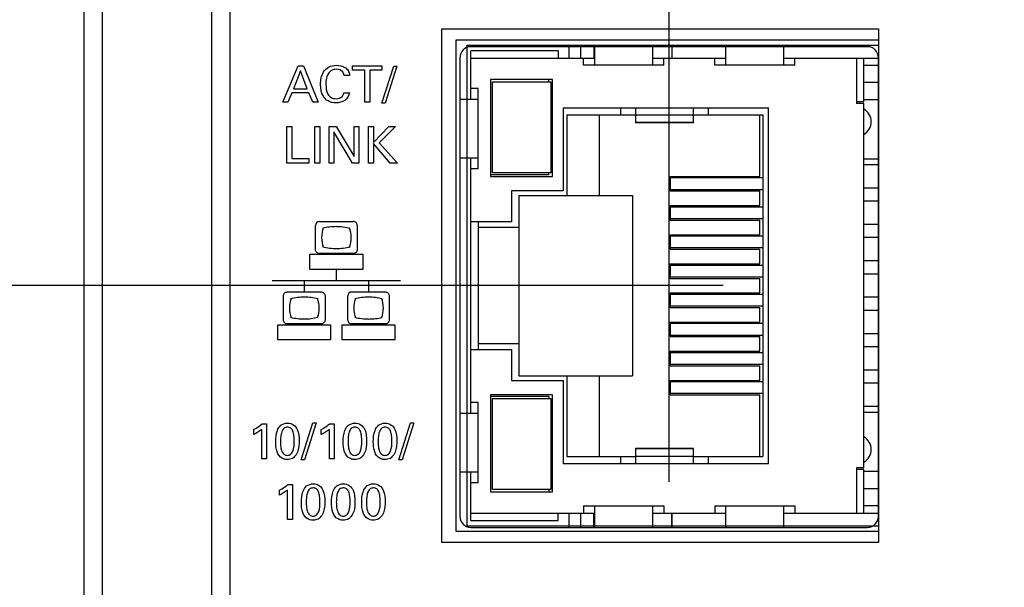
# Model space of a CAD drawing. Header units: inches. Extents: x 0 to 34, y 0 to 22.
# Tile 51 of 65: x 17.958 to 19.311, y 15.561 to 16.341. Entities that reach past the tile are written whole.
import ezdxf

# ---------------------------------------------------------------- set-up
doc = ezdxf.new("R2010")
doc.units = ezdxf.units.IN
doc.header["$LTSCALE"] = 1.87
doc.header["$MEASUREMENT"] = 0
doc.layers.get('0').update_dxf_attribs({"linetype": 'CONTINUOUS'})
for name, color, linetype in [('02___PRT_ALL_AXES', 7, 'CONTINUOUS'), ('DATUMCURVES', 7, 'CONTINUOUS'), ('DIMENSIONS', 7, 'CONTINUOUS')]:
    doc.layers.add(name, color=color, linetype=linetype)
doc.styles.get("Standard").update_dxf_attribs({"font": 'txt', "width": 0.8})
doc.dimstyles.new('DIMSTYLE_1', dxfattribs={"dimtxt": 0.125, "dimasz": 0.18, "dimexe": 0.125, "dimexo": 0.0625, "dimgap": 0.0625, "dimtad": 0, "dimtih": 1, "dimtoh": 1, "dimdec": 3, "dimzin": 4, "dimdsep": 46, "dimtxsty": 'STANDARD', "dimblk": '_FILLED', "dimblk1": '_FILLED', "dimblk2": '_FILLED', "dimcen": 0.09, "dimadec": 0, "dimazin": 0, "dimtp": 0.001, "dimtm": 0.001, "dimtfac": 1, "dimtdec": 3, "dimtofl": 0, "dimtmove": 0, "dimatfit": 3, "dimldrblk": '_FILLED', "dimfxl": 1, "dimtolj": 1, "dimtzin": 4, "dimarcsym": 0})

# ---------------------------------------------------------------- blocks, each defined once
blk = doc.blocks.new('_FILLED')
at = {"color": 0, "linetype": 'BYBLOCK'}
blk.add_solid([(0, 0), (-1, 0.1736), (-1, -0.1736)], dxfattribs=at)
blk = doc.blocks.new('*D21')
at = {"layer": 'DIMENSIONS', "color": 2, "linetype": 'CONTINUOUS'}
for p, q in [((15.7968, 15.3087), (15.7968, 15.6687)), ((18.5378, 15.3087), (15.6718, 15.3087)), ((18.5378, 14.9343), (15.6718, 14.9343)), ((15.7968, 14.9343), (15.7968, 14.5743))]:
    blk.add_line(p, q, dxfattribs=at)
at = {"layer": 'DIMENSIONS', "color": 2, "linetype": 'CONTINUOUS', "xscale": 0.18, "yscale": 0.18, "zscale": 0.18}
for p, rotation in [((15.7968, 15.3087), 270), ((15.7968, 14.9343), 90)]:
    blk.add_blockref('_FILLED', p, dxfattribs=dict(at, rotation=rotation))
at = {"layer": 'DIMENSIONS', "color": 2, "linetype": 'CONTINUOUS', "insert": (15.7968, 15.184), "char_height": 0.125, "width": 1.125, "attachment_point": 2, "line_spacing_factor": 0.9}
blk.add_mtext('.374{\\Ftxt.shx;\\W1.000000;\\H0.125000; }[9.51]', dxfattribs=at)
blk = doc.blocks.new('*D22')
at = {"layer": 'DIMENSIONS', "color": 2, "linetype": 'CONTINUOUS'}
for p, q in [((16.5468, 15.9756), (16.5468, 16.3356)), ((18.9244, 15.9756), (16.4218, 15.9756)), ((18.5378, 15.3087), (16.4218, 15.3087)), ((16.5468, 15.3087), (16.5468, 14.9487))]:
    blk.add_line(p, q, dxfattribs=at)
at = {"layer": 'DIMENSIONS', "color": 2, "linetype": 'CONTINUOUS', "xscale": 0.18, "yscale": 0.18, "zscale": 0.18}
for p, rotation in [((16.5468, 15.9756), 270), ((16.5468, 15.3087), 90)]:
    blk.add_blockref('_FILLED', p, dxfattribs=dict(at, rotation=rotation))
at = {"layer": 'DIMENSIONS', "color": 2, "linetype": 'CONTINUOUS', "insert": (16.5468, 15.7047), "char_height": 0.125, "width": 1.225, "attachment_point": 2, "line_spacing_factor": 0.9}
blk.add_mtext('.667{\\Ftxt.shx;\\W1.000000;\\H0.125000; }[16.94]', dxfattribs=at)
blk = doc.blocks.new('*D23')
at = {"layer": 'DIMENSIONS', "color": 2, "linetype": 'CONTINUOUS'}
for p, q in [((18.6593, 17.2541), (17.1718, 17.2541)), ((17.2968, 17.2541), (17.2968, 16.7399)), ((17.2968, 15.9756), (17.2968, 16.4899)), ((18.9244, 15.9756), (17.1718, 15.9756))]:
    blk.add_line(p, q, dxfattribs=at)
at = {"layer": 'DIMENSIONS', "color": 2, "linetype": 'CONTINUOUS', "xscale": 0.18, "yscale": 0.18, "zscale": 0.18}
for p, rotation in [((17.2968, 17.2541), 90), ((17.2968, 15.9756), 270)]:
    blk.add_blockref('_FILLED', p, dxfattribs=dict(at, rotation=rotation))
at = {"layer": 'DIMENSIONS', "color": 2, "linetype": 'CONTINUOUS', "insert": (17.2968, 16.6774), "char_height": 0.125, "width": 1.325, "attachment_point": 2, "line_spacing_factor": 0.9}
blk.add_mtext('1.278{\\Ftxt.shx;\\W1.000000;\\H0.125000; }[32.47]', dxfattribs=at)
blk = doc.blocks.new('*D25')
at = {"layer": 'DIMENSIONS', "color": 2, "linetype": 'CONTINUOUS'}
for p, q in [((18.0468, 17.2751), (18.0468, 18.0626)), ((18.8504, 15.7061), (18.8504, 18.0626)), ((18.0468, 17.9376), (17.6929, 17.9376)), ((18.8504, 17.9376), (19.2104, 17.9376))]:
    blk.add_line(p, q, dxfattribs=at)
at = {"layer": 'DIMENSIONS', "color": 2, "linetype": 'CONTINUOUS', "xscale": 0.18, "yscale": 0.18, "zscale": 0.18}
blk.add_blockref('_FILLED', (18.0468, 17.9376), dxfattribs=at)
at = {"layer": 'DIMENSIONS', "color": 2, "linetype": 'CONTINUOUS', "xscale": 0.18, "yscale": 0.18, "zscale": 0.18, "rotation": 180}
blk.add_blockref('_FILLED', (18.8504, 17.9376), dxfattribs=at)
at = {"layer": 'DIMENSIONS', "color": 2, "linetype": 'CONTINUOUS', "insert": (17.6304, 18.0001), "char_height": 0.125, "width": 1.225, "attachment_point": 3, "line_spacing_factor": 0.9}
blk.add_mtext('.804{\\Ftxt.shx;\\W1.000000;\\H0.125000; }[20.41]', dxfattribs=at)
blk = doc.blocks.new('*D26')
at = {"layer": 'DIMENSIONS', "color": 2, "linetype": 'CONTINUOUS'}
for p, q in [((18.8504, 16.3661), (18.8504, 18.8126)), ((19.8866, 16.3586), (19.8866, 18.8126)), ((18.8504, 18.6876), (18.4843, 18.6876)), ((19.8866, 18.6876), (20.2466, 18.6876))]:
    blk.add_line(p, q, dxfattribs=at)
at = {"layer": 'DIMENSIONS', "color": 2, "linetype": 'CONTINUOUS', "xscale": 0.18, "yscale": 0.18, "zscale": 0.18}
blk.add_blockref('_FILLED', (18.8504, 18.6876), dxfattribs=at)
at = {"layer": 'DIMENSIONS', "color": 2, "linetype": 'CONTINUOUS', "xscale": 0.18, "yscale": 0.18, "zscale": 0.18, "rotation": 180}
blk.add_blockref('_FILLED', (19.8866, 18.6876), dxfattribs=at)
at = {"layer": 'DIMENSIONS', "color": 2, "linetype": 'CONTINUOUS', "insert": (18.4218, 18.7501), "char_height": 0.125, "width": 1.325, "attachment_point": 3, "line_spacing_factor": 0.9}
blk.add_mtext('1.036{\\Ftxt.shx;\\W1.000000;\\H0.125000; }[26.32]', dxfattribs=at)

msp = doc.modelspace()

# ---------------------------------------------------------------- linework, layer by layer
at = {"color": 7, "linetype": 'CONTINUOUS'}
for p, q in [((18.0718, 12.137), (18.0718, 17.2382)), ((18.2218, 17.2419), (18.2218, 12.1333)), ((18.2468, 17.2175), (18.2468, 12.1577)), ((18.0468, 12.1626), (18.0468, 17.2126)), ((18.5779, 16.2311), (18.5779, 16.2981)), ((18.6979, 16.2981), (18.5779, 16.2981)), ((18.6979, 16.2981), (18.6979, 16.2881)), ((18.713, 16.2881), (18.713, 16.3036)), ((18.7288, 16.3036), (18.7288, 16.2881)), ((18.7468, 16.3036), (18.7468, 16.2881)), ((18.7479, 16.3036), (18.7479, 16.2781)), ((18.8279, 16.2781), (18.8279, 16.3036)), ((18.854, 16.3036), (18.854, 16.2881)), ((18.9279, 16.3036), (18.9279, 16.2781)), ((19.0079, 16.2781), (19.0079, 16.3036)), ((18.5779, 16.2881), (18.7479, 16.2881)), ((18.7329, 16.2781), (18.7329, 16.2881)), ((18.8279, 16.2881), (18.9279, 16.2881)), ((18.8429, 16.2781), (18.8429, 16.2881)), ((18.9129, 16.2781), (18.9129, 16.2881)), ((19.0079, 16.2881), (19.1379, 16.2881)), ((19.0229, 16.2781), (19.0229, 16.2881)), ((19.1079, 16.2881), (19.1079, 16.2256)), ((19.1179, 16.2281), (19.1179, 16.2881)), ((18.8429, 16.2781), (18.7329, 16.2781)), ((19.0229, 16.2781), (18.9129, 16.2781)), ((19.1179, 16.2781), (19.1379, 16.2781)), ((18.6049, 16.2586), (18.6049, 16.1256)), ((18.6899, 16.2586), (18.6049, 16.2586)), ((18.6849, 16.2556), (18.6849, 16.2586)), ((18.6899, 16.1256), (18.6899, 16.2586)), ((18.5879, 16.2461), (18.5779, 16.2461)), ((18.5879, 16.1361), (18.5879, 16.2461)), ((18.6079, 16.1306), (18.6079, 16.2556)), ((18.6079, 16.2556), (18.6879, 16.2556)), ((18.6879, 16.2556), (18.6879, 16.1306)), ((19.1379, 16.2546), (19.1179, 16.2546)), ((18.5876, 16.2311), (18.5629, 16.2311)), ((18.5876, 16.2311), (18.5876, 16.1511)), ((19.1379, 16.2306), (19.1179, 16.2306)), ((18.7049, 16.2196), (18.7049, 16.1056)), ((18.7049, 16.2196), (18.9869, 16.2196)), ((18.7839, 16.2101), (18.7839, 16.2196)), ((18.8039, 16.2196), (18.8039, 16.1991)), ((18.8839, 16.1991), (18.8839, 16.2196)), ((18.9039, 16.2196), (18.9039, 16.2101)), ((18.9869, 15.7316), (18.9869, 16.2196)), ((19.1179, 16.2281), (19.1079, 16.2281)), ((19.1179, 16.2256), (19.1079, 16.2256)), ((19.1179, 15.7256), (19.1179, 16.2256)), ((18.7099, 16.2101), (18.7099, 16.0996)), ((18.7099, 16.2101), (18.8039, 16.2101)), ((18.7549, 16.0996), (18.7549, 16.2101)), ((18.8839, 16.2097), (18.8039, 16.2097)), ((18.8839, 16.2101), (18.9789, 16.2101)), ((18.9749, 16.1256), (18.9749, 16.2101)), ((18.9789, 16.2101), (18.9789, 15.7411)), ((18.8039, 16.1999), (18.8839, 16.1999)), ((18.8839, 16.1991), (18.8039, 16.1991)), ((18.5629, 16.1511), (18.5876, 16.1511)), ((18.5779, 15.8001), (18.5779, 16.1511)), ((19.1379, 16.1494), (19.1179, 16.1494)), ((18.5879, 16.1361), (18.5779, 16.1361)), ((19.1379, 16.1416), (19.1179, 16.1416)), ((18.6849, 16.1276), (18.6049, 16.1276)), ((18.6049, 16.1256), (18.6899, 16.1256)), ((18.6879, 16.1306), (18.6079, 16.1306)), ((18.6849, 16.1276), (18.6849, 16.1306)), ((18.8519, 16.1256), (18.8519, 16.1056)), ((18.8519, 16.1256), (18.9749, 16.1256)), ((18.9789, 16.1235), (18.8519, 16.1235)), ((18.8519, 16.1078), (18.9789, 16.1078)), ((19.1379, 16.1096), (19.1179, 16.1096)), ((18.6339, 16.1056), (18.6339, 16.0631)), ((18.7049, 16.1056), (18.6339, 16.1056)), ((18.6439, 16.0996), (18.6439, 15.8516)), ((18.6439, 16.0996), (18.7999, 16.0996)), ((18.7999, 16.0996), (18.7999, 15.8516)), ((18.8519, 16.1056), (18.9749, 16.1056)), ((18.9749, 16.0856), (18.9749, 16.1056)), ((18.8519, 16.0856), (18.8519, 16.0656)), ((18.8519, 16.0856), (18.9749, 16.0856)), ((18.9789, 16.0835), (18.8519, 16.0835)), ((19.1379, 16.0916), (19.1179, 16.0916)), ((18.8519, 16.0678), (18.9789, 16.0678)), ((18.6339, 16.0631), (18.5779, 16.0631)), ((18.5879, 16.0631), (18.5879, 15.8881)), ((18.6439, 16.0556), (18.5879, 16.0556)), ((18.8519, 16.0656), (18.9749, 16.0656)), ((18.9749, 16.0456), (18.9749, 16.0656)), ((19.1379, 16.0596), (19.1179, 16.0596)), ((18.8519, 16.0456), (18.8519, 16.0256)), ((18.8519, 16.0456), (18.9749, 16.0456)), ((18.9789, 16.0435), (18.8519, 16.0435)), ((19.1379, 16.0416), (19.1179, 16.0416)), ((18.8519, 16.0278), (18.9789, 16.0278)), ((18.8519, 16.0256), (18.9749, 16.0256)), ((18.9749, 16.0056), (18.9749, 16.0256)), ((18.8519, 16.0056), (18.8519, 15.9856)), ((18.8519, 16.0056), (18.9749, 16.0056)), ((18.9789, 16.0035), (18.8519, 16.0035)), ((19.1379, 16.0096), (19.1179, 16.0096)), ((18.8519, 15.9878), (18.9789, 15.9878)), ((19.1379, 15.9916), (19.1179, 15.9916)), ((18.8519, 15.9856), (18.9749, 15.9856)), ((18.9749, 15.9656), (18.9749, 15.9856)), ((18.8519, 15.9656), (18.8519, 15.9456)), ((18.8519, 15.9656), (18.9749, 15.9656)), ((18.9789, 15.9635), (18.8519, 15.9635)), ((19.1379, 15.9596), (19.1179, 15.9596)), ((18.8519, 15.9478), (18.9789, 15.9478)), ((18.8519, 15.9456), (18.9749, 15.9456)), ((18.9749, 15.9256), (18.9749, 15.9456)), ((19.1379, 15.9416), (19.1179, 15.9416)), ((18.8519, 15.9256), (18.8519, 15.9056)), ((18.8519, 15.9256), (18.9749, 15.9256)), ((18.9789, 15.9235), (18.8519, 15.9235)), ((18.8519, 15.9078), (18.9789, 15.9078)), ((18.8519, 15.9056), (18.9749, 15.9056)), ((18.9749, 15.8856), (18.9749, 15.9056)), ((19.1379, 15.9096), (19.1179, 15.9096)), ((18.6439, 15.8956), (18.5879, 15.8956)), ((19.1379, 15.8916), (19.1179, 15.8916)), ((18.5779, 15.8881), (18.6339, 15.8881)), ((18.6339, 15.8881), (18.6339, 15.8456)), ((18.8519, 15.8856), (18.8519, 15.8656)), ((18.8519, 15.8856), (18.9749, 15.8856)), ((18.9789, 15.8835), (18.8519, 15.8835)), ((18.8519, 15.8678), (18.9789, 15.8678)), ((18.8519, 15.8656), (18.9749, 15.8656)), ((18.9749, 15.8456), (18.9749, 15.8656)), ((18.6439, 15.8516), (18.7999, 15.8516)), ((18.7099, 15.8516), (18.7099, 15.7411)), ((18.7549, 15.7411), (18.7549, 15.8516)), ((19.1379, 15.8596), (19.1179, 15.8596)), ((18.6339, 15.8456), (18.7049, 15.8456)), ((18.7049, 15.8456), (18.7049, 15.7316)), ((18.8519, 15.8456), (18.8519, 15.8256)), ((18.8519, 15.8456), (18.9749, 15.8456)), ((18.9789, 15.8435), (18.8519, 15.8435)), ((19.1379, 15.8416), (19.1179, 15.8416)), ((18.6049, 15.8256), (18.6049, 15.6926)), ((18.6899, 15.8256), (18.6049, 15.8256)), ((18.6849, 15.8236), (18.6049, 15.8236)), ((18.6849, 15.8236), (18.6849, 15.8206)), ((18.6899, 15.6926), (18.6899, 15.8256)), ((18.8519, 15.8278), (18.9789, 15.8278)), ((18.8519, 15.8256), (18.9749, 15.8256)), ((18.9749, 15.7411), (18.9749, 15.8256)), ((18.5879, 15.8151), (18.5779, 15.8151)), ((18.5879, 15.7051), (18.5879, 15.8151)), ((18.6079, 15.6956), (18.6079, 15.8206)), ((18.6079, 15.8206), (18.6879, 15.8206)), ((18.6879, 15.8206), (18.6879, 15.6956)), ((18.5876, 15.8001), (18.5629, 15.8001)), ((18.5876, 15.8001), (18.5876, 15.7201)), ((19.1379, 15.8096), (19.1179, 15.8096)), ((19.1179, 15.8018), (19.1379, 15.8018)), ((18.8039, 15.7521), (18.8039, 15.7316)), ((18.8839, 15.7521), (18.8039, 15.7521)), ((18.8839, 15.7514), (18.8039, 15.7514)), ((18.8839, 15.7316), (18.8839, 15.7521)), ((18.7049, 15.7316), (18.9869, 15.7316)), ((18.7099, 15.7411), (18.8039, 15.7411)), ((18.7839, 15.7316), (18.7839, 15.7411)), ((18.8039, 15.7415), (18.8839, 15.7415)), ((18.8839, 15.7411), (18.9789, 15.7411)), ((18.9039, 15.7411), (18.9039, 15.7316)), ((18.5629, 15.7201), (18.5876, 15.7201)), ((18.5779, 15.6531), (18.5779, 15.7201)), ((19.1079, 15.7256), (19.1079, 15.6631)), ((19.1179, 15.7256), (19.1079, 15.7256)), ((19.1179, 15.7231), (19.1079, 15.7231)), ((19.1179, 15.6631), (19.1179, 15.7231)), ((19.1379, 15.7206), (19.1179, 15.7206)), ((18.5879, 15.7051), (18.5779, 15.7051)), ((18.6049, 15.6926), (18.6899, 15.6926)), ((18.6879, 15.6956), (18.6079, 15.6956)), ((18.6849, 15.6956), (18.6849, 15.6926)), ((19.1379, 15.6966), (19.1179, 15.6966)), ((18.5779, 15.6631), (18.7479, 15.6631)), ((18.6979, 15.6531), (18.6979, 15.6631)), ((18.713, 15.6436), (18.713, 15.6631)), ((18.7288, 15.6631), (18.7288, 15.6436)), ((18.7329, 15.6731), (18.7329, 15.6631)), ((18.7329, 15.6731), (18.8429, 15.6731)), ((18.7468, 15.6436), (18.7468, 15.6631)), ((18.7479, 15.6731), (18.7479, 15.6436)), ((18.8279, 15.6436), (18.8279, 15.6731)), ((18.8279, 15.6631), (18.9279, 15.6631)), ((18.8429, 15.6731), (18.8429, 15.6631)), ((18.854, 15.6631), (18.854, 15.6436)), ((18.9129, 15.6731), (18.9129, 15.6631)), ((18.9129, 15.6731), (19.0229, 15.6731)), ((18.9279, 15.6731), (18.9279, 15.6436)), ((19.0079, 15.6436), (19.0079, 15.6731)), ((19.0079, 15.6631), (19.1379, 15.6631)), ((19.0229, 15.6731), (19.0229, 15.6631)), ((19.1379, 15.6731), (19.1179, 15.6731)), ((18.5779, 15.6531), (18.6979, 15.6531))]:
    msp.add_line(p, q, dxfattribs=at)
at = {"color": 40, "linetype": 'CONTINUOUS'}
for p, q in [((18.3195, 16.2273), (18.3406, 16.2775)), ((18.3441, 16.2707), (18.3343, 16.246)), ((18.3406, 16.2775), (18.3481, 16.2775)), ((18.3533, 16.246), (18.3441, 16.2707)), ((18.3481, 16.2775), (18.3684, 16.2273)), ((18.4154, 16.2716), (18.4154, 16.2775)), ((18.4154, 16.2775), (18.4559, 16.2775)), ((18.4322, 16.2716), (18.4154, 16.2716)), ((18.4322, 16.2273), (18.4322, 16.2716)), ((18.4391, 16.2716), (18.4391, 16.2273)), ((18.4559, 16.2716), (18.4391, 16.2716)), ((18.4558, 16.2262), (18.472, 16.2769)), ((18.4559, 16.2775), (18.4559, 16.2716)), ((18.4765, 16.2769), (18.4603, 16.2262)), ((18.472, 16.2769), (18.4765, 16.2769)), ((18.4114, 16.264), (18.404, 16.264)), ((18.3343, 16.246), (18.3533, 16.246)), ((18.3321, 16.2404), (18.3267, 16.2273)), ((18.3554, 16.2404), (18.3321, 16.2404)), ((18.3608, 16.2273), (18.3554, 16.2404)), ((18.4036, 16.2405), (18.4113, 16.2405)), ((18.3267, 16.2273), (18.3195, 16.2273)), ((18.3684, 16.2273), (18.3608, 16.2273)), ((18.4391, 16.2273), (18.4322, 16.2273)), ((18.4603, 16.2262), (18.4558, 16.2262)), ((18.3254, 16.144), (18.3254, 16.1942)), ((18.3254, 16.1942), (18.3322, 16.1942)), ((18.3322, 16.1942), (18.3322, 16.1502)), ((18.3636, 16.144), (18.3636, 16.1942)), ((18.3636, 16.1942), (18.3706, 16.1942)), ((18.3706, 16.1942), (18.3706, 16.144)), ((18.3834, 16.144), (18.3834, 16.1942)), ((18.3834, 16.1942), (18.3931, 16.1942)), ((18.3931, 16.1942), (18.4177, 16.1527)), ((18.4177, 16.1527), (18.4177, 16.1942)), ((18.4177, 16.1942), (18.4241, 16.1942)), ((18.4241, 16.1942), (18.4241, 16.144)), ((18.4373, 16.144), (18.4373, 16.1942)), ((18.4373, 16.1942), (18.4442, 16.1942)), ((18.4442, 16.1722), (18.4651, 16.1942)), ((18.4442, 16.1942), (18.4442, 16.1722)), ((18.4746, 16.1942), (18.4522, 16.1717)), ((18.4651, 16.1942), (18.4746, 16.1942)), ((18.3897, 16.1866), (18.3897, 16.144)), ((18.4152, 16.144), (18.3897, 16.1866)), ((18.4442, 16.1706), (18.4442, 16.144)), ((18.4673, 16.144), (18.4442, 16.1706)), ((18.4522, 16.1717), (18.4771, 16.144)), ((18.3322, 16.1502), (18.3556, 16.1502)), ((18.3556, 16.1502), (18.3556, 16.144)), ((18.3556, 16.144), (18.3254, 16.144)), ((18.3706, 16.144), (18.3636, 16.144)), ((18.3897, 16.144), (18.3834, 16.144)), ((18.4241, 16.144), (18.4152, 16.144)), ((18.4442, 16.144), (18.4373, 16.144)), ((18.4771, 16.144), (18.4673, 16.144)), ((18.3647, 16.0251), (18.3647, 16.0584)), ((18.37, 16.0637), (18.4165, 16.0637)), ((18.4218, 16.0584), (18.4218, 16.0251)), ((18.3569, 15.998), (18.3569, 16.0188)), ((18.3569, 16.0188), (18.4295, 16.0188)), ((18.4165, 16.0198), (18.37, 16.0198)), ((18.4295, 16.0188), (18.4295, 15.998)), ((18.4295, 15.998), (18.3569, 15.998)), ((18.3932, 15.998), (18.3932, 15.9824)), ((18.305, 15.9825), (18.4815, 15.9825)), ((18.3491, 15.9825), (18.3491, 15.9669)), ((18.4373, 15.9825), (18.4373, 15.9669)), ((18.3206, 15.9283), (18.3206, 15.9616)), ((18.3258, 15.9669), (18.3724, 15.9669)), ((18.3777, 15.9616), (18.3777, 15.9283)), ((18.4088, 15.9283), (18.4088, 15.9616)), ((18.4141, 15.9669), (18.4606, 15.9669)), ((18.4659, 15.9616), (18.4659, 15.9283)), ((18.3128, 15.9013), (18.3128, 15.922)), ((18.3128, 15.922), (18.3854, 15.922)), ((18.3724, 15.923), (18.3258, 15.923)), ((18.3854, 15.922), (18.3854, 15.9013)), ((18.401, 15.9013), (18.401, 15.922)), ((18.401, 15.922), (18.4736, 15.922)), ((18.4606, 15.923), (18.4141, 15.923)), ((18.4736, 15.922), (18.4736, 15.9013)), ((18.3854, 15.9013), (18.3128, 15.9013)), ((18.4736, 15.9013), (18.401, 15.9013)), ((18.2913, 15.7859), (18.2975, 15.7859)), ((18.2975, 15.7859), (18.2975, 15.7378)), ((18.3448, 15.7366), (18.3611, 15.7873)), ((18.3656, 15.7873), (18.3494, 15.7366)), ((18.3611, 15.7873), (18.3656, 15.7873)), ((18.384, 15.7859), (18.3902, 15.7859)), ((18.3902, 15.7859), (18.3902, 15.7378)), ((18.4789, 15.7366), (18.4952, 15.7873)), ((18.4997, 15.7873), (18.4835, 15.7366)), ((18.4952, 15.7873), (18.4997, 15.7873)), ((18.2797, 15.7713), (18.2797, 15.7783)), ((18.2909, 15.7378), (18.2909, 15.7783)), ((18.3724, 15.7713), (18.3724, 15.7783)), ((18.3836, 15.7378), (18.3836, 15.7783)), ((18.2975, 15.7378), (18.2909, 15.7378)), ((18.3494, 15.7366), (18.3448, 15.7366)), ((18.3902, 15.7378), (18.3836, 15.7378)), ((18.4835, 15.7366), (18.4789, 15.7366)), ((18.3267, 15.7025), (18.3328, 15.7025)), ((18.3328, 15.7025), (18.3328, 15.6544)), ((18.315, 15.688), (18.315, 15.695)), ((18.3262, 15.6544), (18.3262, 15.695)), ((18.3328, 15.6544), (18.3262, 15.6544))]:
    msp.add_line(p, q, dxfattribs=at)
at = {"color": 7, "linetype": 'CONTINUOUS'}
for centre in [(19.1079, 16.2006), (19.1079, 15.7506)]:
    msp.add_arc(centre, 0.02, 300.056, 59.9462, dxfattribs=at)
at = {"color": 40, "linetype": 'CONTINUOUS'}
for centre, radius, start, end in [((18.37, 16.0584), 0.00528, 90.0701, 179.9299), ((18.3933, 15.9782), 0.0784, 89.9904, 103.8473), ((18.3933, 15.978), 0.0785, 76.1682, 89.9952), ((18.4165, 16.0584), 0.00527, 359.9735, 90.0265), ((18.3934, 16.1051), 0.0785, 256.158, 269.997), ((18.3933, 16.1051), 0.0785, 270.002, 283.844), ((18.3492, 15.8806), 0.0792, 90.0172, 103.7361), ((18.3492, 15.8804), 0.0794, 76.2822, 89.9738), ((18.4141, 15.9616), 0.00528, 90.0604, 179.9396), ((18.4374, 15.8807), 0.0791, 90.0164, 103.7377), ((18.4374, 15.8808), 0.079, 76.2495, 89.9974), ((18.4177, 15.9448), 0.0401, 0.0772, 19.6469), ((18.3493, 16.0092), 0.0793, 256.2365, 269.9264), ((18.3492, 16.0082), 0.0783, 270.0256, 283.8946), ((18.4375, 16.0089), 0.079, 256.2072, 269.9551), ((18.4374, 16.0085), 0.0787, 270.0555, 283.8647), ((18.4179, 15.9449), 0.0399, 340.3053, 359.9325), ((18.4141, 15.9283), 0.00528, 180.0723, 269.9428)]:
    msp.add_arc(centre, radius, start, end, dxfattribs=at)
for points, knots in [([(18.3715, 16.2519), (18.3715, 16.2578), (18.3731, 16.2673), (18.3825, 16.2768), (18.3897, 16.2782), (18.3934, 16.2782)], [0, 0, 0, 0, 0.460673, 0.705841, 1, 1, 1, 1]), ([(18.3931, 16.2727), (18.3906, 16.2727), (18.3856, 16.2715), (18.3796, 16.2636), (18.3789, 16.2565), (18.3789, 16.252)], [0, 0, 0, 0, 0.271151, 0.511136, 1, 1, 1, 1]), ([(18.404, 16.264), (18.4037, 16.2657), (18.4022, 16.2709), (18.3964, 16.2727), (18.3931, 16.2727)], [0, 0, 0, 0, 0.355864, 1, 1, 1, 1]), ([(18.3934, 16.2782), (18.3973, 16.2782), (18.4036, 16.277), (18.41, 16.271), (18.4112, 16.2664), (18.4114, 16.264)], [0, 0, 0, 0, 0.461368, 0.708669, 1, 1, 1, 1]), ([(18.3925, 16.2266), (18.3888, 16.2266), (18.3818, 16.2279), (18.3729, 16.2372), (18.3715, 16.2463), (18.3715, 16.2519)], [0, 0, 0, 0, 0.299492, 0.545462, 1, 1, 1, 1]), ([(18.3789, 16.252), (18.3789, 16.2474), (18.3796, 16.2403), (18.3859, 16.2332), (18.3907, 16.2323), (18.3931, 16.2323)], [0, 0, 0, 0, 0.502216, 0.733051, 1, 1, 1, 1]), ([(18.4113, 16.2405), (18.4108, 16.2364), (18.4056, 16.2282), (18.3967, 16.2266), (18.3925, 16.2266)], [0, 0, 0, 0, 0.497342, 1, 1, 1, 1]), ([(18.4012, 16.2353), (18.4016, 16.2357), (18.4028, 16.2373), (18.4034, 16.2392), (18.4036, 16.2405)], [0, 0, 0, 0, 0.314984, 1, 1, 1, 1]), ([(18.37, 16.0198), (18.3686, 16.0198), (18.3658, 16.0209), (18.3647, 16.0237), (18.3647, 16.0251)], [0, 0, 0, 0, 0.498968, 1, 1, 1, 1]), ([(18.4218, 16.0251), (18.4218, 16.0237), (18.4207, 16.0209), (18.4179, 16.0198), (18.4165, 16.0198)], [0, 0, 0, 0, 0.500611, 1, 1, 1, 1]), ([(18.3206, 15.9616), (18.3206, 15.963), (18.3217, 15.9658), (18.3245, 15.9669), (18.3258, 15.9669)], [0, 0, 0, 0, 0.499373, 1, 1, 1, 1]), ([(18.3724, 15.9669), (18.3737, 15.9669), (18.3766, 15.9658), (18.3777, 15.963), (18.3777, 15.9616)], [0, 0, 0, 0, 0.501009, 1, 1, 1, 1]), ([(18.3258, 15.923), (18.3245, 15.923), (18.3217, 15.9241), (18.3206, 15.9269), (18.3206, 15.9283)], [0, 0, 0, 0, 0.500692, 1, 1, 1, 1]), ([(18.3777, 15.9283), (18.3777, 15.9269), (18.3766, 15.9241), (18.3737, 15.923), (18.3724, 15.923)], [0, 0, 0, 0, 0.498926, 1, 1, 1, 1]), ([(18.4659, 15.9283), (18.4659, 15.9269), (18.4648, 15.9241), (18.462, 15.923), (18.4606, 15.923)], [0, 0, 0, 0, 0.499935, 1, 1, 1, 1]), ([(18.2797, 15.7783), (18.2808, 15.7789), (18.2848, 15.7811), (18.2888, 15.7837), (18.2913, 15.7859)], [0, 0, 0, 0, 0.275069, 1, 1, 1, 1]), ([(18.3099, 15.7613), (18.3099, 15.7665), (18.3105, 15.7747), (18.3164, 15.7849), (18.3228, 15.7868), (18.326, 15.7868)], [0, 0, 0, 0, 0.464282, 0.719412, 1, 1, 1, 1]), ([(18.326, 15.7868), (18.329, 15.7868), (18.335, 15.7853), (18.3415, 15.7759), (18.3421, 15.7677), (18.3421, 15.7624)], [0, 0, 0, 0, 0.273512, 0.516356, 1, 1, 1, 1]), ([(18.3724, 15.7783), (18.3735, 15.7789), (18.3776, 15.7811), (18.3815, 15.7837), (18.384, 15.7859)], [0, 0, 0, 0, 0.275077, 1, 1, 1, 1]), ([(18.4026, 15.7613), (18.4026, 15.7665), (18.4032, 15.7747), (18.4092, 15.7849), (18.4156, 15.7868), (18.4187, 15.7868)], [0, 0, 0, 0, 0.464276, 0.719407, 1, 1, 1, 1]), ([(18.4187, 15.7868), (18.4217, 15.7868), (18.4277, 15.7853), (18.4342, 15.7759), (18.4348, 15.7677), (18.4348, 15.7624)], [0, 0, 0, 0, 0.273508, 0.516352, 1, 1, 1, 1]), ([(18.444, 15.7613), (18.444, 15.7665), (18.4446, 15.7747), (18.4506, 15.7849), (18.4569, 15.7868), (18.4601, 15.7868)], [0, 0, 0, 0, 0.464289, 0.719421, 1, 1, 1, 1]), ([(18.4601, 15.7868), (18.4631, 15.7868), (18.4691, 15.7853), (18.4756, 15.7759), (18.4762, 15.7677), (18.4762, 15.7624)], [0, 0, 0, 0, 0.273522, 0.516366, 1, 1, 1, 1]), ([(18.3261, 15.7813), (18.3243, 15.7813), (18.3204, 15.7799), (18.3178, 15.7744), (18.3167, 15.7683), (18.3165, 15.7638), (18.3165, 15.7616)], [0, 0, 0, 0, 0.222535, 0.452507, 0.721558, 1, 1, 1, 1]), ([(18.3354, 15.7617), (18.3354, 15.7644), (18.3352, 15.7692), (18.334, 15.7755), (18.3311, 15.7803), (18.3276, 15.7813), (18.3261, 15.7813)], [0, 0, 0, 0, 0.331032, 0.596088, 0.801634, 1, 1, 1, 1]), ([(18.4188, 15.7813), (18.417, 15.7813), (18.4132, 15.7799), (18.4105, 15.7744), (18.4094, 15.7683), (18.4093, 15.7638), (18.4093, 15.7616)], [0, 0, 0, 0, 0.222522, 0.452496, 0.721552, 1, 1, 1, 1]), ([(18.4281, 15.7617), (18.4281, 15.7644), (18.4279, 15.7692), (18.4267, 15.7755), (18.4238, 15.7803), (18.4204, 15.7813), (18.4188, 15.7813)], [0, 0, 0, 0, 0.330999, 0.596014, 0.801534, 1, 1, 1, 1]), ([(18.4602, 15.7813), (18.4584, 15.7813), (18.4545, 15.7799), (18.4519, 15.7744), (18.4508, 15.7683), (18.4506, 15.7638), (18.4506, 15.7616)], [0, 0, 0, 0, 0.222541, 0.452509, 0.721558, 1, 1, 1, 1]), ([(18.4695, 15.7617), (18.4695, 15.7644), (18.4693, 15.7692), (18.4681, 15.7755), (18.4652, 15.7803), (18.4617, 15.7813), (18.4602, 15.7813)], [0, 0, 0, 0, 0.331031, 0.596086, 0.801632, 1, 1, 1, 1]), ([(18.313, 15.7448), (18.3126, 15.7457), (18.3103, 15.7508), (18.3099, 15.7566), (18.3099, 15.7613)], [0, 0, 0, 0, 0.175025, 1, 1, 1, 1]), ([(18.3165, 15.7616), (18.3165, 15.7591), (18.3167, 15.7545), (18.318, 15.7484), (18.3209, 15.7436), (18.3243, 15.7426), (18.3259, 15.7426)], [0, 0, 0, 0, 0.319719, 0.585194, 0.796548, 1, 1, 1, 1]), ([(18.3259, 15.7426), (18.3277, 15.7426), (18.3314, 15.7439), (18.3351, 15.7512), (18.3354, 15.7574), (18.3354, 15.7617)], [0, 0, 0, 0, 0.220759, 0.450269, 1, 1, 1, 1]), ([(18.3421, 15.7624), (18.3421, 15.7598), (18.3419, 15.7522), (18.3392, 15.744), (18.3354, 15.7405)], [0, 0, 0, 0, 0.330278, 1, 1, 1, 1]), ([(18.4057, 15.7448), (18.4053, 15.7457), (18.403, 15.7508), (18.4026, 15.7566), (18.4026, 15.7613)], [0, 0, 0, 0, 0.175079, 1, 1, 1, 1]), ([(18.4093, 15.7616), (18.4093, 15.7591), (18.4095, 15.7545), (18.4107, 15.7484), (18.4136, 15.7436), (18.417, 15.7426), (18.4186, 15.7426)], [0, 0, 0, 0, 0.319685, 0.585117, 0.796445, 1, 1, 1, 1]), ([(18.4186, 15.7426), (18.4204, 15.7426), (18.4241, 15.7439), (18.4278, 15.7512), (18.4281, 15.7574), (18.4281, 15.7617)], [0, 0, 0, 0, 0.220746, 0.450256, 1, 1, 1, 1]), ([(18.4348, 15.7624), (18.4348, 15.7598), (18.4346, 15.7522), (18.4319, 15.744), (18.4282, 15.7405)], [0, 0, 0, 0, 0.330276, 1, 1, 1, 1]), ([(18.4471, 15.7448), (18.4467, 15.7457), (18.4444, 15.7508), (18.444, 15.7566), (18.444, 15.7613)], [0, 0, 0, 0, 0.175019, 1, 1, 1, 1]), ([(18.4506, 15.7616), (18.4506, 15.7591), (18.4508, 15.7545), (18.4521, 15.7484), (18.455, 15.7436), (18.4584, 15.7426), (18.46, 15.7426)], [0, 0, 0, 0, 0.319717, 0.58519, 0.796545, 1, 1, 1, 1]), ([(18.46, 15.7426), (18.4618, 15.7426), (18.4655, 15.7439), (18.4692, 15.7512), (18.4695, 15.7574), (18.4695, 15.7617)], [0, 0, 0, 0, 0.220746, 0.450256, 1, 1, 1, 1]), ([(18.4762, 15.7624), (18.4762, 15.7598), (18.476, 15.7522), (18.4733, 15.744), (18.4695, 15.7405)], [0, 0, 0, 0, 0.330276, 1, 1, 1, 1]), ([(18.3259, 15.7368), (18.3244, 15.7368), (18.3191, 15.7375), (18.3146, 15.7414), (18.313, 15.7448)], [0, 0, 0, 0, 0.285239, 1, 1, 1, 1]), ([(18.4186, 15.7368), (18.4171, 15.7368), (18.4118, 15.7375), (18.4074, 15.7414), (18.4057, 15.7448)], [0, 0, 0, 0, 0.284942, 1, 1, 1, 1]), ([(18.46, 15.7368), (18.4585, 15.7368), (18.4532, 15.7375), (18.4487, 15.7414), (18.4471, 15.7448)], [0, 0, 0, 0, 0.285256, 1, 1, 1, 1]), ([(18.3354, 15.7405), (18.3347, 15.7397), (18.3318, 15.7376), (18.3283, 15.7368), (18.3259, 15.7368)], [0, 0, 0, 0, 0.312507, 1, 1, 1, 1]), ([(18.4282, 15.7405), (18.4274, 15.7397), (18.4245, 15.7376), (18.421, 15.7368), (18.4186, 15.7368)], [0, 0, 0, 0, 0.312309, 1, 1, 1, 1]), ([(18.4695, 15.7405), (18.4688, 15.7397), (18.4659, 15.7376), (18.4624, 15.7368), (18.46, 15.7368)], [0, 0, 0, 0, 0.312501, 1, 1, 1, 1]), ([(18.315, 15.695), (18.3161, 15.6955), (18.3202, 15.6978), (18.3241, 15.7004), (18.3267, 15.7025)], [0, 0, 0, 0, 0.274833, 1, 1, 1, 1]), ([(18.3452, 15.6779), (18.3452, 15.6831), (18.3458, 15.6914), (18.3518, 15.7016), (18.3582, 15.7035), (18.3613, 15.7035)], [0, 0, 0, 0, 0.46429, 0.719421, 1, 1, 1, 1]), ([(18.3613, 15.7035), (18.3643, 15.7035), (18.3703, 15.702), (18.3768, 15.6925), (18.3774, 15.6843), (18.3774, 15.679)], [0, 0, 0, 0, 0.273522, 0.516366, 1, 1, 1, 1]), ([(18.3866, 15.6779), (18.3866, 15.6831), (18.3872, 15.6914), (18.3932, 15.7016), (18.3995, 15.7035), (18.4027, 15.7035)], [0, 0, 0, 0, 0.464281, 0.719408, 1, 1, 1, 1]), ([(18.4027, 15.7035), (18.4057, 15.7035), (18.4117, 15.702), (18.4182, 15.6925), (18.4188, 15.6843), (18.4188, 15.679)], [0, 0, 0, 0, 0.273522, 0.516366, 1, 1, 1, 1]), ([(18.428, 15.6779), (18.428, 15.6831), (18.4286, 15.6914), (18.4345, 15.7016), (18.4409, 15.7035), (18.4441, 15.7035)], [0, 0, 0, 0, 0.464281, 0.719408, 1, 1, 1, 1]), ([(18.4441, 15.7035), (18.4471, 15.7035), (18.4531, 15.702), (18.4596, 15.6925), (18.4602, 15.6843), (18.4602, 15.679)], [0, 0, 0, 0, 0.273508, 0.516352, 1, 1, 1, 1]), ([(18.3614, 15.6979), (18.3596, 15.6979), (18.3558, 15.6966), (18.3531, 15.6911), (18.352, 15.6849), (18.3519, 15.6805), (18.3519, 15.6783)], [0, 0, 0, 0, 0.222522, 0.452496, 0.721552, 1, 1, 1, 1]), ([(18.3707, 15.6784), (18.3707, 15.6811), (18.3705, 15.6858), (18.3693, 15.6921), (18.3664, 15.697), (18.363, 15.6979), (18.3614, 15.6979)], [0, 0, 0, 0, 0.330999, 0.596014, 0.801534, 1, 1, 1, 1]), ([(18.4028, 15.6979), (18.401, 15.6979), (18.3971, 15.6966), (18.3945, 15.6911), (18.3934, 15.6849), (18.3932, 15.6805), (18.3932, 15.6783)], [0, 0, 0, 0, 0.222541, 0.452509, 0.721558, 1, 1, 1, 1]), ([(18.4121, 15.6784), (18.4121, 15.6811), (18.4119, 15.6858), (18.4107, 15.6921), (18.4078, 15.697), (18.4043, 15.6979), (18.4028, 15.6979)], [0, 0, 0, 0, 0.331031, 0.596086, 0.801632, 1, 1, 1, 1]), ([(18.4442, 15.6979), (18.4424, 15.6979), (18.4385, 15.6966), (18.4358, 15.6911), (18.4348, 15.6849), (18.4346, 15.6805), (18.4346, 15.6783)], [0, 0, 0, 0, 0.222544, 0.452518, 0.721564, 1, 1, 1, 1]), ([(18.4535, 15.6784), (18.4535, 15.6811), (18.4533, 15.6858), (18.4521, 15.6921), (18.4491, 15.697), (18.4457, 15.6979), (18.4442, 15.6979)], [0, 0, 0, 0, 0.330999, 0.596014, 0.801534, 1, 1, 1, 1]), ([(18.3483, 15.6614), (18.3479, 15.6623), (18.3456, 15.6675), (18.3452, 15.6733), (18.3452, 15.6779)], [0, 0, 0, 0, 0.175079, 1, 1, 1, 1]), ([(18.3519, 15.6783), (18.3519, 15.6758), (18.3521, 15.6712), (18.3533, 15.6651), (18.3562, 15.6603), (18.3596, 15.6592), (18.3612, 15.6592)], [0, 0, 0, 0, 0.319685, 0.585117, 0.796445, 1, 1, 1, 1]), ([(18.3612, 15.6592), (18.363, 15.6592), (18.3667, 15.6606), (18.3704, 15.6679), (18.3707, 15.6741), (18.3707, 15.6784)], [0, 0, 0, 0, 0.220746, 0.450256, 1, 1, 1, 1]), ([(18.3774, 15.679), (18.3774, 15.6765), (18.3772, 15.6688), (18.3745, 15.6607), (18.3708, 15.6571)], [0, 0, 0, 0, 0.330276, 1, 1, 1, 1]), ([(18.3897, 15.6614), (18.3893, 15.6623), (18.387, 15.6675), (18.3866, 15.6733), (18.3866, 15.6779)], [0, 0, 0, 0, 0.175031, 1, 1, 1, 1]), ([(18.3932, 15.6783), (18.3932, 15.6758), (18.3934, 15.6712), (18.3947, 15.6651), (18.3976, 15.6603), (18.401, 15.6592), (18.4026, 15.6592)], [0, 0, 0, 0, 0.319725, 0.5852, 0.796549, 1, 1, 1, 1]), ([(18.4026, 15.6592), (18.4044, 15.6592), (18.4081, 15.6606), (18.4118, 15.6679), (18.4121, 15.6741), (18.4121, 15.6784)], [0, 0, 0, 0, 0.220768, 0.450278, 1, 1, 1, 1]), ([(18.4188, 15.679), (18.4188, 15.6765), (18.4186, 15.6688), (18.4159, 15.6607), (18.4121, 15.6571)], [0, 0, 0, 0, 0.330276, 1, 1, 1, 1]), ([(18.4311, 15.6614), (18.4306, 15.6623), (18.4284, 15.6675), (18.428, 15.6733), (18.428, 15.6779)], [0, 0, 0, 0, 0.175092, 1, 1, 1, 1]), ([(18.4346, 15.6783), (18.4346, 15.6758), (18.4348, 15.6712), (18.4361, 15.6651), (18.439, 15.6603), (18.4424, 15.6592), (18.444, 15.6592)], [0, 0, 0, 0, 0.319685, 0.585117, 0.796445, 1, 1, 1, 1]), ([(18.444, 15.6592), (18.4457, 15.6592), (18.4495, 15.6606), (18.4532, 15.6679), (18.4535, 15.6741), (18.4535, 15.6784)], [0, 0, 0, 0, 0.220768, 0.450278, 1, 1, 1, 1]), ([(18.4602, 15.679), (18.4602, 15.6765), (18.46, 15.6688), (18.4573, 15.6607), (18.4535, 15.6571)], [0, 0, 0, 0, 0.330282, 1, 1, 1, 1]), ([(18.3612, 15.6535), (18.3597, 15.6535), (18.3544, 15.6541), (18.35, 15.6581), (18.3483, 15.6614)], [0, 0, 0, 0, 0.284942, 1, 1, 1, 1]), ([(18.4026, 15.6535), (18.4011, 15.6535), (18.3958, 15.6541), (18.3913, 15.6581), (18.3897, 15.6614)], [0, 0, 0, 0, 0.285256, 1, 1, 1, 1]), ([(18.4439, 15.6535), (18.4425, 15.6535), (18.4372, 15.6541), (18.4327, 15.6581), (18.4311, 15.6614)], [0, 0, 0, 0, 0.284914, 1, 1, 1, 1]), ([(18.3708, 15.6571), (18.37, 15.6564), (18.3671, 15.6543), (18.3636, 15.6535), (18.3612, 15.6535)], [0, 0, 0, 0, 0.312309, 1, 1, 1, 1]), ([(18.4121, 15.6571), (18.4114, 15.6564), (18.4085, 15.6543), (18.405, 15.6535), (18.4026, 15.6535)], [0, 0, 0, 0, 0.312517, 1, 1, 1, 1]), ([(18.4535, 15.6571), (18.4527, 15.6564), (18.4499, 15.6543), (18.4463, 15.6535), (18.4439, 15.6535)], [0, 0, 0, 0, 0.312334, 1, 1, 1, 1])]:
    msp.add_open_spline(points, degree=3, knots=knots, dxfattribs=at)
for points in [[(18.3931, 16.2323), (18.396, 16.2323), (18.3992, 16.2332), (18.4012, 16.2353)], [(18.3753, 16.0551), (18.3738, 16.0508), (18.373, 16.0462), (18.373, 16.0417)], [(18.4137, 16.0416), (18.4137, 16.0461), (18.4129, 16.0507), (18.4113, 16.055)], [(18.373, 16.0417), (18.373, 16.0371), (18.3738, 16.0325), (18.3753, 16.0283)], [(18.4113, 16.0282), (18.4129, 16.0324), (18.4137, 16.037), (18.4137, 16.0416)], [(18.4606, 15.9669), (18.462, 15.9669), (18.4648, 15.9658), (18.4659, 15.963), (18.4659, 15.9616)], [(18.3312, 15.9583), (18.3297, 15.954), (18.3289, 15.9494), (18.3289, 15.9449)], [(18.3696, 15.9448), (18.3696, 15.9493), (18.3688, 15.9539), (18.3672, 15.9582)], [(18.4194, 15.9583), (18.4179, 15.954), (18.4171, 15.9494), (18.4171, 15.9449)], [(18.3289, 15.9449), (18.3289, 15.9404), (18.3297, 15.9358), (18.3312, 15.9315)], [(18.3672, 15.9314), (18.3688, 15.9357), (18.3696, 15.9403), (18.3696, 15.9448)], [(18.4171, 15.9449), (18.4171, 15.9404), (18.4179, 15.9358), (18.4194, 15.9315)], [(18.2909, 15.7783), (18.2875, 15.7755), (18.2836, 15.7732), (18.2797, 15.7713)], [(18.3836, 15.7783), (18.3802, 15.7755), (18.3763, 15.7732), (18.3724, 15.7713)], [(18.3262, 15.695), (18.3228, 15.6921), (18.319, 15.6899), (18.315, 15.688)]]:
    msp.add_open_spline(points, degree=3, dxfattribs=at)
at = {"layer": '02___PRT_ALL_AXES', "color": 7, "linetype": 'CONTINUOUS'}
for p, q in [((19.1229, 16.3036), (18.5779, 16.3036)), ((18.5629, 16.2886), (18.5629, 15.6586)), ((19.1379, 15.6586), (19.1379, 16.2886)), ((18.854, 15.6436), (18.854, 15.6631)), ((18.5779, 15.6436), (19.1229, 15.6436))]:
    msp.add_line(p, q, dxfattribs=at)
for centre, start, end in [((18.5779, 16.2886), 90, 180), ((19.1229, 16.2886), 0, 90), ((18.5779, 15.6586), 180, 270), ((19.1229, 15.6586), 270, 360)]:
    msp.add_arc(centre, 0.015, start, end, dxfattribs=at)
at = {"layer": 'DATUMCURVES', "color": 1, "linetype": 'CONTINUOUS'}
for p, q in [((18.5379, 15.6231), (18.5379, 16.3281)), ((18.5379, 16.3281), (19.1379, 16.3281)), ((19.1379, 16.3281), (19.1379, 16.3131)), ((19.1379, 15.6381), (19.1379, 15.6231)), ((19.1379, 15.6231), (18.5379, 15.6231))]:
    msp.add_line(p, q, dxfattribs=at)
at = {"layer": 'DATUMCURVES', "color": 4, "linetype": 'CONTINUOUS'}
for p, q in [((18.5579, 15.6381), (18.5579, 16.3131)), ((18.5579, 16.3131), (19.1379, 16.3131)), ((19.1379, 16.3131), (19.1379, 15.6381)), ((18.5729, 15.6456), (18.5729, 16.3056)), ((18.5729, 16.3056), (19.1379, 16.3056)), ((19.1379, 15.6381), (18.5579, 15.6381)), ((19.1379, 15.6456), (18.5729, 15.6456))]:
    msp.add_line(p, q, dxfattribs=at)

# ---------------------------------------------------------------- dimensions: what is measured, and where the dimension line sits
at = {"layer": 'DIMENSIONS', "color": 2, "linetype": 'CONTINUOUS'}
for base, p1, p2, picture, middle in [((19.8866, 18.6876), (18.8504, 16.3036), (19.8866, 16.2961), '*D26', (17.7593, 18.6876)), ((18.8504, 17.9376), (18.0468, 17.2126), (18.8504, 15.6436), '*D25', (17.0179, 17.9376))]:
    dim = msp.add_linear_dim(base=base, p1=p1, p2=p2, dimstyle='DIMSTYLE_1', dxfattribs=at)
    dim.commit()
    dim.dimension.update_dxf_attribs({"geometry": picture, "text_midpoint": middle, "dimtype": 160})
for base, p1, p2, picture, middle in [((17.296759, 17.25411), (18.986859, 15.975613), (18.721767, 17.25411), '*D23', (17.296759, 16.614861)), ((16.5468, 15.9756), (18.6003, 15.3087), (18.9869, 15.9756), '*D22', (16.5468, 15.6422)), ((15.7968, 15.3087), (18.6003, 14.9343), (18.6003, 15.3087), '*D21', (15.7968, 15.1215))]:
    dim = msp.add_linear_dim(base=base, p1=p1, p2=p2, angle=90, dimstyle='DIMSTYLE_1', dxfattribs=at)
    dim.commit()
    dim.dimension.update_dxf_attribs({"geometry": picture, "text_midpoint": middle, "dimtype": 160})

doc.saveas('drawing.dxf')
